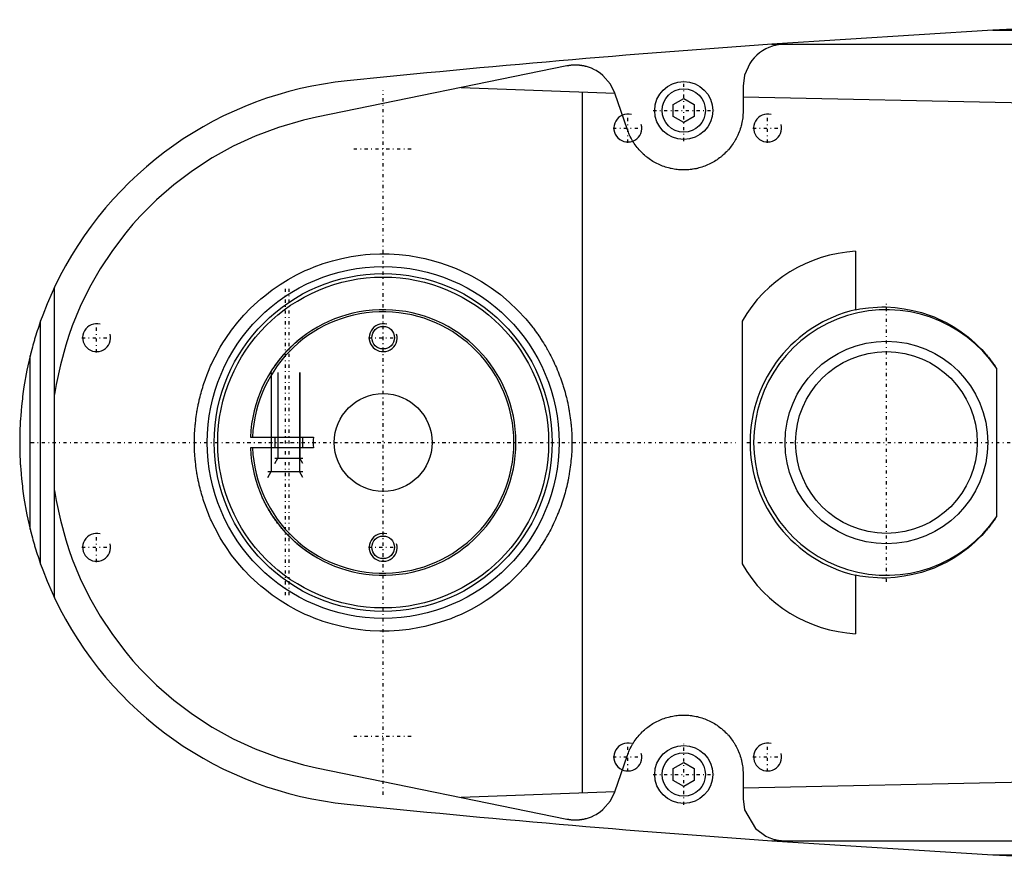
# Model space of a CAD drawing. Extents: x -602 to 168, y -90 to 90.
# Tile 1 of 5: x -602 to -461, y -60 to 60. Entities that reach past the tile are written whole.
import ezdxf

# ---------------------------------------------------------------- set-up
doc = ezdxf.new("R2010")
doc.units = 0
doc.linetypes.add('CENTER', pattern=[1.5, 0.45, -0.5, 0.05, -0.5])
for name, color, linetype in [('AM_0', 7, 'CONTINUOUS'), ('AM_10', 7, 'CONTINUOUS'), ('AM_7', 7, 'CENTER')]:
    doc.layers.add(name, color=color, linetype=linetype)

msp = doc.modelspace()

# ---------------------------------------------------------------- linework, layer by layer
at = {"layer": 'AM_0', "color": 7, "linetype": 'CONTINUOUS'}
for p, q in [((-431.04, 60.5), (-462.76, 59)), ((-462.76, 59), (-494.4, 57)), ((-462.76, 59), (-252.3, 59)), ((-494.4, 57), (-242.93, 57)), ((-523.7, 53.88), (-559.54, 46.53)), ((-538.83, 50.78), (-516.84, 49.99)), ((-498.5, 51), (-498.5, 47.5)), ((-521.5, -50.13), (-521.5, 50.13)), ((-515.04, 44.74), (-516.84, 49.99)), ((-498.5, 49.45), (-379.16, 47)), ((-508.5, 48.37), (-507, 49.23)), ((-508.5, 46.63), (-508.5, 48.37)), ((-507, 49.23), (-505.5, 48.37)), ((-505.5, 48.37), (-505.5, 46.63)), ((-507, 45.77), (-508.5, 46.63)), ((-505.5, 46.63), (-507, 45.77)), ((-482.43, 27.36), (-482.43, 18.99)), ((-597, -22.25), (-597, 22.25)), ((-599, -17.41), (-599, 17.41)), ((-498.65, 17.38), (-498.65, -17.38)), ((-600.5, -12.4), (-600.5, 12.4)), ((-462.27, 10.66), (-462.27, -10.66)), ((-568.99, 0.75), (-559.97, 0.75)), ((-565.5, 0.75), (-565.5, -0.75)), ((-561.5, -0.75), (-561.5, 0.75)), ((-559.97, -0.75), (-568.99, -0.75)), ((-482.43, -18.99), (-482.43, -27.36)), ((-516.84, -49.99), (-515.04, -44.74)), ((-508.5, -46.63), (-507, -45.77)), ((-507, -45.77), (-505.5, -46.63)), ((-559.54, -46.53), (-523.7, -53.88)), ((-508.5, -48.37), (-508.5, -46.63)), ((-505.5, -46.63), (-505.5, -48.37)), ((-379.16, -47), (-498.5, -49.45)), ((-498.5, -47.5), (-498.5, -51)), ((-507, -49.23), (-508.5, -48.37)), ((-505.5, -48.37), (-507, -49.23)), ((-516.84, -49.99), (-538.83, -50.78)), ((-494.4, -57), (-462.76, -59)), ((-494.4, -57), (-242.93, -57)), ((-462.76, -59), (-252.3, -59)), ((-462.76, -59), (-431.04, -60.5))]:
    msp.add_line(p, q, dxfattribs=at)
for points in [[(-492.5, 57, 0), (-492.51, 57, 0), (-492.52, 57, 0), (-492.54, 57, 0), (-492.54, 57, 0), (-492.55, 57, 0), (-492.57, 57, 0), (-492.58, 57, 0), (-492.59, 57, 0), (-492.61, 57, 0), (-492.62, 57, 0), (-492.63, 57, 0), (-492.64, 57, 0), (-492.65, 57, 0), (-492.67, 57, 0), (-492.68, 57, 0), (-492.7, 57, 0), (-492.71, 57, 0), (-492.72, 57, 0), (-492.73, 57, 0), (-492.74, 57, 0), (-492.75, 56.99, 0), (-492.76, 56.99, 0), (-492.77, 56.99, 0), (-492.78, 56.99, 0), (-492.8, 56.99, 0), (-492.81, 56.99, 0), (-492.81, 56.99, 0), (-492.83, 56.99, 0), (-492.84, 56.99, 0), (-492.86, 56.99, 0), (-492.87, 56.99, 0), (-492.89, 56.99, 0), (-492.89, 56.99, 0), (-492.9, 56.99, 0), (-492.91, 56.99, 0), (-492.93, 56.98, 0), (-492.94, 56.98, 0), (-492.96, 56.98, 0), (-492.97, 56.98, 0), (-492.98, 56.98, 0), (-492.99, 56.98, 0), (-493, 56.98, 0), (-493.02, 56.98, 0), (-493.03, 56.98, 0), (-493.04, 56.98, 0), (-493.06, 56.97, 0), (-493.07, 56.97, 0), (-493.07, 56.97, 0), (-493.09, 56.97, 0), (-493.1, 56.97, 0), (-493.15, 56.96, 0), (-493.24, 56.95, 0), (-493.28, 56.95, 0), (-493.33, 56.94, 0), (-493.41, 56.93, 0), (-493.5, 56.92, 0), (-493.58, 56.9, 0), (-493.67, 56.88, 0), (-493.76, 56.87, 0), (-493.8, 56.86, 0), (-493.84, 56.85, 0), (-493.93, 56.83, 0), (-494.01, 56.81, 0), (-494.05, 56.8, 0), (-494.3, 56.72, 0), (-494.8, 56.54, 0), (-495.27, 56.32, 0), (-495.72, 56.06, 0), (-496.15, 55.76, 0), (-496.55, 55.42, 0), (-496.74, 55.24, 0), (-496.92, 55.05, 0), (-497.26, 54.65, 0), (-497.56, 54.22, 0), (-498.3, 52.55, 0), (-498.5, 51, 0)], [(-516.84, 49.99, 0), (-517.47, 51.27, 0), (-518.57, 52.53, 0), (-518.94, 52.83, 0), (-519.34, 53.1, 0), (-519.54, 53.22, 0), (-519.75, 53.33, 0), (-520.19, 53.54, 0), (-520.63, 53.7, 0), (-520.9, 53.78, 0), (-520.98, 53.8, 0), (-521.06, 53.82, 0), (-521.09, 53.83, 0), (-521.13, 53.84, 0), (-521.21, 53.86, 0), (-521.29, 53.88, 0), (-521.37, 53.89, 0), (-521.45, 53.91, 0), (-521.52, 53.92, 0), (-521.56, 53.93, 0), (-521.6, 53.93, 0), (-521.68, 53.94, 0), (-521.76, 53.95, 0), (-521.84, 53.96, 0), (-521.92, 53.97, 0), (-521.97, 53.98, 0), (-521.98, 53.98, 0), (-521.99, 53.98, 0), (-522, 53.98, 0), (-522.01, 53.98, 0), (-522.02, 53.98, 0), (-522.03, 53.98, 0), (-522.04, 53.98, 0), (-522.05, 53.98, 0), (-522.06, 53.98, 0), (-522.07, 53.98, 0), (-522.08, 53.99, 0), (-522.09, 53.99, 0), (-522.1, 53.99, 0), (-522.11, 53.99, 0), (-522.13, 53.99, 0), (-522.14, 53.99, 0), (-522.15, 53.99, 0), (-522.16, 53.99, 0), (-522.16, 53.99, 0), (-522.18, 53.99, 0), (-522.19, 53.99, 0), (-522.2, 53.99, 0), (-522.22, 53.99, 0), (-522.23, 53.99, 0), (-522.24, 53.99, 0), (-522.24, 53.99, 0), (-522.26, 54, 0), (-522.27, 54, 0), (-522.28, 54, 0), (-522.28, 54, 0), (-522.3, 54, 0), (-522.31, 54, 0), (-522.32, 54, 0), (-522.32, 54, 0), (-522.34, 54, 0), (-522.35, 54, 0), (-522.36, 54, 0), (-522.38, 54, 0), (-522.39, 54, 0), (-522.4, 54, 0), (-522.4, 54, 0), (-522.42, 54, 0), (-522.43, 54, 0), (-522.44, 54, 0), (-522.46, 54, 0), (-522.47, 54, 0), (-522.48, 54, 0), (-522.48, 54, 0), (-522.5, 54, 0), (-522.51, 54, 0), (-522.52, 54, 0), (-522.52, 54, 0), (-522.54, 54, 0), (-522.55, 54, 0), (-522.56, 54, 0), (-522.56, 54, 0), (-522.58, 54, 0), (-522.59, 54, 0), (-522.6, 54, 0), (-522.62, 54, 0), (-522.63, 54, 0), (-522.64, 54, 0), (-522.64, 54, 0), (-522.66, 54, 0), (-522.67, 54, 0), (-522.68, 54, 0), (-522.7, 54, 0), (-522.71, 54, 0), (-522.72, 54, 0), (-522.72, 54, 0), (-522.74, 54, 0), (-522.75, 53.99, 0), (-522.76, 53.99, 0), (-522.78, 53.99, 0), (-522.79, 53.99, 0), (-522.8, 53.99, 0), (-522.8, 53.99, 0), (-522.82, 53.99, 0), (-522.83, 53.99, 0), (-522.84, 53.99, 0), (-522.86, 53.99, 0), (-522.87, 53.99, 0), (-522.88, 53.99, 0), (-522.88, 53.99, 0), (-522.9, 53.99, 0), (-522.91, 53.99, 0), (-522.92, 53.99, 0), (-522.94, 53.98, 0), (-522.95, 53.98, 0), (-522.96, 53.98, 0), (-522.96, 53.98, 0), (-522.97, 53.98, 0), (-522.99, 53.98, 0), (-522.99, 53.98, 0), (-523, 53.98, 0), (-523.01, 53.98, 0), (-523.03, 53.98, 0), (-523.03, 53.98, 0), (-523.04, 53.98, 0), (-523.05, 53.97, 0), (-523.07, 53.97, 0), (-523.11, 53.97, 0), (-523.19, 53.96, 0), (-523.27, 53.95, 0), (-523.35, 53.94, 0), (-523.43, 53.93, 0), (-523.47, 53.92, 0), (-523.51, 53.91, 0), (-523.59, 53.9, 0), (-523.67, 53.89, 0), (-523.7, 53.88, 0)], [(-559.54, 46.53, 0), (-561.41, 46.11, 0), (-564.99, 45.07, 0), (-568.3, 43.83, 0), (-569.89, 43.13, 0), (-571.45, 42.38, 0), (-574.44, 40.73, 0), (-577.27, 38.89, 0), (-579.93, 36.88, 0), (-582.42, 34.72, 0), (-584.72, 32.42, 0), (-585.8, 31.22, 0), (-586.83, 30, 0), (-588.74, 27.48, 0), (-590.47, 24.87, 0), (-591.99, 22.2, 0), (-593.33, 19.47, 0), (-594.47, 16.7, 0), (-594.97, 15.31, 0), (-595.42, 13.91, 0), (-596.18, 11.1, 0), (-596.77, 8.29, 0), (-597, 6.87, 0)], [(-498.5, 47.5, 0), (-498.5, 47.39, 0), (-498.51, 47.16, 0), (-498.52, 46.93, 0), (-498.53, 46.82, 0), (-498.54, 46.7, 0), (-498.56, 46.47, 0), (-498.59, 46.24, 0), (-498.63, 46.01, 0), (-498.67, 45.79, 0), (-498.73, 45.56, 0), (-498.75, 45.44, 0), (-498.78, 45.33, 0), (-498.85, 45.1, 0), (-498.91, 44.88, 0), (-498.99, 44.66, 0), (-499.07, 44.44, 0), (-499.16, 44.22, 0), (-499.21, 44.11, 0), (-499.25, 44, 0), (-499.35, 43.79, 0), (-499.46, 43.58, 0), (-499.51, 43.48, 0), (-499.57, 43.38, 0), (-499.68, 43.18, 0), (-499.8, 42.98, 0), (-499.86, 42.88, 0), (-499.93, 42.79, 0), (-500.05, 42.6, 0), (-500.19, 42.42, 0), (-500.32, 42.24, 0), (-500.46, 42.07, 0), (-500.6, 41.9, 0), (-500.68, 41.82, 0), (-500.75, 41.74, 0), (-500.9, 41.58, 0), (-501.05, 41.43, 0), (-501.21, 41.28, 0), (-501.37, 41.14, 0), (-501.53, 40.99, 0), (-501.62, 40.92, 0), (-501.7, 40.85, 0), (-501.87, 40.72, 0), (-502.05, 40.59, 0), (-502.23, 40.46, 0), (-502.41, 40.34, 0), (-502.6, 40.23, 0), (-502.7, 40.17, 0), (-502.79, 40.11, 0), (-502.98, 40.01, 0), (-503.18, 39.91, 0), (-503.38, 39.81, 0), (-503.58, 39.72, 0), (-503.78, 39.63, 0), (-503.88, 39.59, 0), (-503.99, 39.55, 0), (-504.19, 39.48, 0), (-504.4, 39.41, 0), (-504.61, 39.34, 0), (-504.82, 39.29, 0), (-505.03, 39.23, 0), (-505.13, 39.21, 0), (-505.24, 39.18, 0), (-505.45, 39.14, 0), (-505.66, 39.11, 0), (-505.76, 39.09, 0), (-505.87, 39.08, 0), (-506.08, 39.05, 0), (-506.29, 39.03, 0), (-506.39, 39.02, 0), (-506.5, 39.01, 0), (-506.7, 39.01, 0), (-506.91, 39, 0), (-507.11, 39, 0), (-507.32, 39.01, 0), (-507.52, 39.02, 0), (-507.63, 39.02, 0), (-507.73, 39.03, 0), (-507.94, 39.05, 0), (-508.15, 39.08, 0), (-508.36, 39.11, 0), (-508.57, 39.15, 0), (-508.78, 39.19, 0), (-508.88, 39.21, 0), (-508.99, 39.24, 0), (-509.2, 39.29, 0), (-509.41, 39.35, 0), (-509.61, 39.41, 0), (-509.82, 39.48, 0), (-510.02, 39.56, 0), (-510.13, 39.6, 0), (-510.23, 39.64, 0), (-510.43, 39.72, 0), (-510.63, 39.81, 0), (-510.83, 39.91, 0), (-511.02, 40.01, 0), (-511.21, 40.12, 0), (-511.31, 40.17, 0), (-511.4, 40.23, 0), (-511.59, 40.34, 0), (-511.77, 40.47, 0), (-511.95, 40.59, 0), (-512.13, 40.72, 0), (-512.3, 40.85, 0), (-512.38, 40.92, 0), (-512.47, 40.99, 0), (-512.63, 41.13, 0), (-512.79, 41.28, 0), (-512.87, 41.35, 0), (-512.95, 41.43, 0), (-513.1, 41.58, 0), (-513.24, 41.73, 0), (-513.32, 41.81, 0), (-513.39, 41.89, 0), (-513.53, 42.06, 0), (-513.67, 42.23, 0), (-513.81, 42.41, 0), (-513.94, 42.59, 0), (-514.07, 42.77, 0), (-514.13, 42.87, 0), (-514.19, 42.97, 0), (-514.31, 43.16, 0), (-514.42, 43.36, 0), (-514.53, 43.56, 0), (-514.64, 43.77, 0), (-514.74, 43.98, 0), (-514.79, 44.09, 0), (-514.83, 44.2, 0), (-514.92, 44.41, 0), (-515, 44.63, 0), (-515.04, 44.74, 0)], [(-523, 0, 0), (-523, -0.15, 0), (-523, -0.45, 0), (-523.01, -0.76, 0), (-523.02, -0.91, 0), (-523.02, -1.06, 0), (-523.03, -1.37, 0), (-523.05, -1.67, 0), (-523.07, -1.98, 0), (-523.1, -2.29, 0), (-523.13, -2.6, 0), (-523.14, -2.75, 0), (-523.16, -2.9, 0), (-523.19, -3.21, 0), (-523.23, -3.52, 0), (-523.27, -3.83, 0), (-523.32, -4.14, 0), (-523.37, -4.44, 0), (-523.39, -4.6, 0), (-523.42, -4.75, 0), (-523.48, -5.06, 0), (-523.54, -5.37, 0), (-523.57, -5.52, 0), (-523.6, -5.68, 0), (-523.67, -5.98, 0), (-523.74, -6.29, 0), (-523.78, -6.44, 0), (-523.82, -6.59, 0), (-523.9, -6.9, 0), (-523.98, -7.2, 0), (-524.06, -7.5, 0), (-524.15, -7.8, 0), (-524.25, -8.1, 0), (-524.29, -8.25, 0), (-524.34, -8.4, 0), (-524.44, -8.7, 0), (-524.54, -9, 0), (-524.65, -9.29, 0), (-524.76, -9.59, 0), (-524.87, -9.88, 0), (-524.93, -10.02, 0), (-524.99, -10.17, 0), (-525.11, -10.46, 0), (-525.23, -10.74, 0), (-525.36, -11.03, 0), (-525.48, -11.31, 0), (-525.62, -11.59, 0), (-525.68, -11.73, 0), (-525.75, -11.87, 0), (-525.89, -12.15, 0), (-526.03, -12.43, 0), (-526.17, -12.7, 0), (-526.32, -12.97, 0), (-526.47, -13.24, 0), (-526.54, -13.37, 0), (-526.62, -13.5, 0), (-526.77, -13.77, 0), (-526.93, -14.03, 0), (-527.09, -14.29, 0), (-527.25, -14.54, 0), (-527.42, -14.8, 0), (-527.5, -14.92, 0), (-527.58, -15.05, 0), (-527.75, -15.29, 0), (-527.92, -15.54, 0), (-528.01, -15.66, 0), (-528.53, -16.37, 0), (-529.63, -17.72, 0), (-530.77, -18.95, 0), (-531.98, -20.11, 0), (-533.26, -21.18, 0), (-534.59, -22.17, 0), (-535.28, -22.63, 0), (-535.98, -23.07, 0), (-537.4, -23.88, 0), (-538.86, -24.59, 0), (-539.6, -24.92, 0), (-540.34, -25.21, 0), (-541.83, -25.73, 0), (-543.32, -26.16, 0), (-544.06, -26.34, 0), (-544.8, -26.49, 0), (-546.27, -26.74, 0), (-547.71, -26.9, 0), (-549.12, -26.99, 0), (-550.49, -27, 0), (-551.86, -26.94, 0), (-552.54, -26.88, 0), (-553.22, -26.81, 0), (-554.58, -26.61, 0), (-555.93, -26.34, 0), (-557.27, -26, 0), (-558.58, -25.6, 0), (-559.88, -25.13, 0), (-560.51, -24.87, 0), (-561.14, -24.59, 0), (-562.38, -23.99, 0), (-563.58, -23.34, 0), (-564.75, -22.62, 0), (-565.87, -21.84, 0), (-566.95, -21.01, 0), (-567.48, -20.58, 0), (-567.99, -20.13, 0), (-568.98, -19.2, 0), (-569.92, -18.22, 0), (-570.81, -17.2, 0), (-571.68, -16.1, 0), (-572.51, -14.9, 0), (-572.92, -14.28, 0), (-573.31, -13.63, 0), (-574.05, -12.27, 0), (-574.46, -11.44, 0), (-574.57, -11.2, 0), (-574.68, -10.96, 0), (-574.73, -10.84, 0), (-574.78, -10.71, 0), (-574.89, -10.47, 0), (-574.99, -10.22, 0), (-575.09, -9.96, 0), (-575.19, -9.71, 0), (-575.29, -9.46, 0), (-575.34, -9.33, 0), (-575.38, -9.2, 0), (-575.48, -8.94, 0), (-575.57, -8.68, 0), (-575.65, -8.42, 0), (-575.74, -8.15, 0), (-575.82, -7.89, 0), (-575.86, -7.75, 0), (-575.9, -7.62, 0), (-575.98, -7.35, 0), (-576.06, -7.08, 0), (-576.13, -6.8, 0), (-576.2, -6.53, 0), (-576.27, -6.25, 0), (-576.3, -6.12, 0), (-576.33, -5.98, 0), (-576.39, -5.7, 0), (-576.45, -5.42, 0), (-576.48, -5.28, 0), (-576.51, -5.13, 0), (-576.56, -4.85, 0), (-576.61, -4.57, 0), (-576.64, -4.42, 0), (-576.66, -4.28, 0), (-576.7, -3.99, 0), (-576.74, -3.7, 0), (-576.78, -3.41, 0), (-576.82, -3.12, 0), (-576.85, -2.83, 0), (-576.87, -2.68, 0), (-576.88, -2.54, 0), (-576.91, -2.24, 0), (-576.93, -1.94, 0), (-576.95, -1.65, 0), (-576.97, -1.35, 0), (-576.98, -1.05, 0), (-576.98, -0.9, 0), (-576.99, -0.75, 0), (-577, -0.45, 0), (-577, -0.15, 0), (-577, 0, 0), (-577, 0.15, 0), (-577, 0.45, 0), (-576.99, 0.75, 0), (-576.98, 0.9, 0), (-576.98, 1.05, 0), (-576.97, 1.35, 0), (-576.95, 1.65, 0), (-576.93, 1.94, 0), (-576.91, 2.24, 0), (-576.88, 2.53, 0), (-576.87, 2.68, 0), (-576.85, 2.83, 0), (-576.82, 3.12, 0), (-576.78, 3.41, 0), (-576.75, 3.7, 0), (-576.7, 3.99, 0), (-576.66, 4.28, 0), (-576.64, 4.42, 0), (-576.61, 4.56, 0), (-576.56, 4.85, 0), (-576.51, 5.13, 0), (-576.48, 5.27, 0), (-576.45, 5.42, 0), (-576.39, 5.7, 0), (-576.33, 5.97, 0), (-576.3, 6.11, 0), (-576.27, 6.25, 0), (-576.2, 6.53, 0), (-576.13, 6.8, 0), (-576.06, 7.08, 0), (-575.98, 7.35, 0), (-575.9, 7.62, 0), (-575.86, 7.75, 0), (-575.82, 7.89, 0), (-575.74, 8.15, 0), (-575.65, 8.42, 0), (-575.57, 8.68, 0), (-575.48, 8.94, 0), (-575.38, 9.2, 0), (-575.34, 9.33, 0), (-575.29, 9.46, 0), (-575.19, 9.71, 0), (-575.09, 9.96, 0), (-574.99, 10.21, 0), (-574.89, 10.46, 0), (-574.78, 10.71, 0), (-574.73, 10.83, 0), (-574.68, 10.96, 0), (-574.57, 11.2, 0), (-574.46, 11.44, 0), (-574.05, 12.27, 0), (-573.31, 13.63, 0), (-572.92, 14.28, 0), (-572.51, 14.9, 0), (-571.68, 16.09, 0), (-570.81, 17.2, 0), (-569.92, 18.22, 0), (-568.98, 19.2, 0), (-567.99, 20.13, 0), (-567.48, 20.58, 0), (-566.95, 21.01, 0), (-565.87, 21.84, 0), (-564.75, 22.62, 0), (-563.58, 23.34, 0), (-562.38, 23.99, 0), (-561.14, 24.59, 0), (-560.51, 24.87, 0), (-559.88, 25.13, 0), (-558.58, 25.6, 0), (-557.27, 26, 0), (-555.93, 26.34, 0), (-554.58, 26.61, 0), (-553.22, 26.81, 0), (-552.54, 26.88, 0), (-551.86, 26.94, 0), (-550.49, 27, 0), (-549.12, 26.99, 0), (-547.71, 26.9, 0), (-546.27, 26.74, 0), (-544.79, 26.49, 0), (-544.05, 26.34, 0), (-543.3, 26.16, 0), (-541.81, 25.73, 0), (-540.31, 25.2, 0), (-539.57, 24.91, 0), (-538.83, 24.58, 0), (-537.38, 23.87, 0), (-535.95, 23.06, 0), (-535.25, 22.62, 0), (-534.57, 22.15, 0), (-533.23, 21.16, 0), (-531.96, 20.09, 0), (-530.76, 18.94, 0), (-529.61, 17.7, 0), (-528.96, 16.92, 0), (-528.78, 16.69, 0), (-528.6, 16.46, 0), (-528.51, 16.34, 0), (-528.42, 16.22, 0), (-528.24, 15.99, 0), (-528.07, 15.75, 0), (-527.98, 15.62, 0), (-527.89, 15.5, 0), (-527.72, 15.26, 0), (-527.56, 15.01, 0), (-527.47, 14.88, 0), (-527.39, 14.76, 0), (-527.23, 14.5, 0), (-527.06, 14.25, 0), (-526.91, 13.99, 0), (-526.75, 13.73, 0), (-526.6, 13.46, 0), (-526.52, 13.33, 0), (-526.44, 13.2, 0), (-526.3, 12.93, 0), (-526.15, 12.66, 0), (-526.01, 12.39, 0), (-525.87, 12.11, 0), (-525.73, 11.83, 0), (-525.66, 11.69, 0), (-525.6, 11.56, 0), (-525.47, 11.27, 0), (-525.34, 10.99, 0), (-525.21, 10.71, 0), (-525.09, 10.42, 0), (-524.97, 10.13, 0), (-524.92, 9.99, 0), (-524.86, 9.84, 0), (-524.75, 9.55, 0), (-524.64, 9.26, 0), (-524.53, 8.97, 0), (-524.43, 8.67, 0), (-524.33, 8.38, 0), (-524.28, 8.23, 0), (-524.24, 8.08, 0), (-524.14, 7.78, 0), (-524.06, 7.48, 0), (-523.97, 7.18, 0), (-523.89, 6.88, 0), (-523.81, 6.57, 0), (-523.77, 6.42, 0), (-523.74, 6.27, 0), (-523.67, 5.96, 0), (-523.6, 5.66, 0), (-523.57, 5.51, 0), (-523.54, 5.35, 0), (-523.48, 5.05, 0), (-523.42, 4.74, 0), (-523.39, 4.59, 0), (-523.37, 4.43, 0), (-523.32, 4.13, 0), (-523.27, 3.82, 0), (-523.23, 3.51, 0), (-523.19, 3.21, 0), (-523.16, 2.9, 0), (-523.14, 2.74, 0), (-523.12, 2.59, 0), (-523.1, 2.28, 0), (-523.07, 1.98, 0), (-523.05, 1.67, 0), (-523.03, 1.37, 0), (-523.02, 1.06, 0), (-523.02, 0.91, 0), (-523.01, 0.76, 0), (-523, 0.45, 0), (-523, 0.15, 0), (-523, 0, 0)], [(-597, 22.25, 0), (-597.37, 21.46, 0), (-598.06, 19.85, 0), (-598.7, 18.23, 0), (-599, 17.41, 0)], [(-482.43, 18.99, 0), (-481.81, 19.11, 0), (-480.56, 19.28, 0), (-479.3, 19.38, 0), (-478.66, 19.39, 0), (-478.02, 19.39, 0), (-476.73, 19.31, 0), (-475.46, 19.15, 0), (-474.2, 18.91, 0), (-472.96, 18.59, 0), (-471.75, 18.18, 0), (-471.16, 17.96, 0), (-470.58, 17.71, 0), (-469.45, 17.16, 0), (-468.37, 16.55, 0), (-467.31, 15.85, 0), (-466.28, 15.08, 0), (-465.29, 14.22, 0), (-464.81, 13.76, 0), (-464.35, 13.29, 0), (-463.83, 12.71, 0), (-463.68, 12.54, 0), (-463.54, 12.37, 0), (-463.47, 12.28, 0), (-463.4, 12.19, 0), (-463.26, 12.02, 0), (-463.12, 11.84, 0), (-462.98, 11.67, 0), (-462.85, 11.49, 0), (-462.72, 11.3, 0), (-462.65, 11.21, 0), (-462.59, 11.12, 0), (-462.46, 10.94, 0), (-462.33, 10.75, 0), (-462.27, 10.66, 0)], [(-599, 17.41, 0), (-599.06, 17.25, 0), (-599.17, 16.93, 0), (-599.27, 16.61, 0), (-599.33, 16.46, 0), (-599.38, 16.3, 0), (-599.48, 15.99, 0), (-599.58, 15.68, 0), (-599.67, 15.38, 0), (-599.77, 15.08, 0), (-599.86, 14.78, 0), (-599.9, 14.64, 0), (-599.94, 14.49, 0), (-600.02, 14.21, 0), (-600.1, 13.92, 0), (-600.18, 13.62, 0), (-600.26, 13.33, 0), (-600.3, 13.17, 0), (-600.32, 13.13, 0), (-600.33, 13.08, 0), (-600.33, 13.06, 0), (-600.34, 13.04, 0), (-600.35, 12.99, 0), (-600.36, 12.95, 0), (-600.37, 12.93, 0), (-600.37, 12.91, 0), (-600.38, 12.87, 0), (-600.39, 12.83, 0), (-600.4, 12.81, 0), (-600.4, 12.79, 0), (-600.41, 12.75, 0), (-600.42, 12.72, 0), (-600.43, 12.68, 0), (-600.44, 12.65, 0), (-600.45, 12.61, 0), (-600.45, 12.6, 0), (-600.46, 12.58, 0), (-600.46, 12.55, 0), (-600.47, 12.52, 0), (-600.48, 12.49, 0), (-600.48, 12.47, 0), (-600.49, 12.45, 0), (-600.49, 12.44, 0), (-600.49, 12.43, 0), (-600.5, 12.41, 0), (-600.5, 12.41, 0), (-600.5, 12.41, 0), (-600.5, 12.4, 0), (-600.5, 12.4, 0), (-600.5, 12.4, 0), (-600.5, 12.4, 0), (-600.5, 12.4, 0), (-600.5, 12.4, 0)], [(-565.5, 10.99, 0), (-565.5, 10.99, 0), (-565.5, 10.99, 0), (-565.49, 11, 0), (-565.49, 11, 0), (-565.49, 11.01, 0), (-565.48, 11.02, 0), (-565.46, 11.04, 0), (-565.45, 11.06, 0), (-565.44, 11.08, 0), (-565.42, 11.1, 0), (-565.41, 11.12, 0), (-565.4, 11.13, 0), (-565.38, 11.16, 0), (-565.35, 11.19, 0), (-565.33, 11.23, 0), (-565.3, 11.26, 0), (-565.28, 11.3, 0), (-565.26, 11.32, 0), (-565.25, 11.34, 0), (-565.22, 11.38, 0), (-565.19, 11.42, 0), (-565.17, 11.44, 0), (-565.15, 11.46, 0), (-565.12, 11.5, 0), (-565.09, 11.55, 0), (-565.07, 11.57, 0), (-565.05, 11.59, 0), (-565.02, 11.64, 0), (-564.99, 11.68, 0), (-564.95, 11.73, 0), (-564.91, 11.77, 0), (-564.88, 11.82, 0), (-564.86, 11.84, 0), (-564.84, 11.87, 0), (-564.8, 11.92, 0), (-564.76, 11.97, 0), (-564.72, 12.02, 0), (-564.68, 12.07, 0), (-564.63, 12.12, 0), (-564.61, 12.14, 0), (-564.59, 12.17, 0), (-564.55, 12.22, 0), (-564.5, 12.27, 0), (-564.46, 12.33, 0), (-564.41, 12.38, 0), (-564.37, 12.43, 0), (-564.34, 12.46, 0), (-564.32, 12.49, 0), (-564.27, 12.54, 0), (-564.23, 12.59, 0), (-564.18, 12.65, 0), (-564.13, 12.7, 0), (-564.08, 12.75, 0), (-564.06, 12.78, 0), (-564.03, 12.81, 0), (-563.99, 12.86, 0), (-563.94, 12.91, 0), (-563.89, 12.97, 0), (-563.84, 13.02, 0), (-563.79, 13.07, 0), (-563.76, 13.1, 0), (-563.74, 13.12, 0), (-563.69, 13.17, 0), (-563.64, 13.23, 0), (-563.62, 13.25, 0), (-563.59, 13.28, 0), (-563.54, 13.33, 0), (-563.5, 13.37, 0), (-563.47, 13.4, 0), (-563.45, 13.42, 0), (-563.4, 13.47, 0), (-563.35, 13.52, 0), (-563.3, 13.57, 0), (-563.25, 13.62, 0), (-563.19, 13.67, 0), (-563.17, 13.7, 0), (-563.14, 13.72, 0), (-563.09, 13.77, 0), (-563.04, 13.82, 0), (-562.99, 13.87, 0), (-562.93, 13.92, 0), (-562.88, 13.97, 0), (-562.85, 13.99, 0), (-562.83, 14.02, 0), (-562.78, 14.06, 0), (-562.72, 14.11, 0), (-562.67, 14.16, 0), (-562.62, 14.2, 0), (-562.57, 14.25, 0), (-562.54, 14.27, 0), (-562.52, 14.29, 0), (-562.47, 14.34, 0), (-562.42, 14.38, 0), (-562.37, 14.42, 0), (-562.32, 14.46, 0), (-562.27, 14.5, 0), (-562.25, 14.52, 0), (-562.23, 14.54, 0), (-562.18, 14.58, 0), (-562.14, 14.62, 0), (-562.1, 14.65, 0), (-562.05, 14.69, 0), (-562.01, 14.72, 0), (-561.99, 14.74, 0), (-561.97, 14.75, 0), (-561.93, 14.79, 0), (-561.89, 14.82, 0), (-561.87, 14.83, 0), (-561.86, 14.85, 0), (-561.82, 14.88, 0), (-561.78, 14.9, 0), (-561.77, 14.92, 0), (-561.75, 14.93, 0), (-561.72, 14.96, 0), (-561.69, 14.98, 0), (-561.66, 15, 0), (-561.63, 15.02, 0), (-561.61, 15.04, 0), (-561.6, 15.05, 0), (-561.59, 15.06, 0), (-561.57, 15.07, 0), (-561.55, 15.09, 0), (-561.54, 15.1, 0), (-561.52, 15.11, 0), (-561.51, 15.11, 0), (-561.51, 15.12, 0), (-561.51, 15.12, 0), (-561.5, 15.12, 0), (-561.5, 15.12, 0), (-561.5, 15.12, 0)], [(-600.5, 12.4, 0), (-600.96, 10.36, 0), (-601.39, 7.97, 0), (-601.49, 7.28, 0), (-601.58, 6.59, 0), (-601.62, 6.24, 0), (-601.66, 5.9, 0), (-601.74, 5.21, 0), (-601.8, 4.52, 0), (-601.86, 3.82, 0), (-601.89, 3.42, 0), (-601.9, 3.3, 0), (-601.9, 3.19, 0), (-601.91, 3.13, 0), (-601.91, 3.07, 0), (-601.92, 2.95, 0), (-601.92, 2.84, 0), (-601.93, 2.72, 0), (-601.93, 2.61, 0), (-601.94, 2.49, 0), (-601.94, 2.43, 0), (-601.95, 2.38, 0), (-601.95, 2.26, 0), (-601.96, 2.14, 0), (-601.96, 2.09, 0), (-601.96, 2.03, 0), (-601.96, 1.91, 0), (-601.97, 1.8, 0), (-601.97, 1.74, 0), (-601.97, 1.68, 0), (-601.98, 1.56, 0), (-601.98, 1.45, 0), (-601.98, 1.33, 0), (-601.99, 1.22, 0), (-601.99, 1.1, 0), (-601.99, 1.04, 0), (-601.99, 0.99, 0), (-601.99, 0.87, 0), (-601.99, 0.75, 0), (-602, 0.64, 0), (-602, 0.57, 0), (-602, 0.55, 0), (-602, 0.53, 0), (-602, 0.52, 0), (-602, 0.51, 0), (-602, 0.49, 0), (-602, 0.47, 0), (-602, 0.45, 0), (-602, 0.43, 0), (-602, 0.42, 0), (-602, 0.41, 0), (-602, 0.4, 0), (-602, 0.38, 0), (-602, 0.36, 0), (-602, 0.35, 0), (-602, 0.34, 0), (-602, 0.32, 0), (-602, 0.3, 0), (-602, 0.29, 0), (-602, 0.28, 0), (-602, 0.26, 0), (-602, 0.24, 0), (-602, 0.22, 0), (-602, 0.2, 0), (-602, 0.18, 0), (-602, 0.17, 0), (-602, 0.16, 0), (-602, 0.14, 0), (-602, 0.13, 0), (-602, 0.11, 0), (-602, 0.09, 0), (-602, 0.07, 0), (-602, 0.06, 0), (-602, 0.05, 0), (-602, 0.03, 0), (-602, 0.01, 0), (-602, 0, 0)], [(-602, 0, 0), (-602, -0.01, 0), (-602, -0.03, 0), (-602, -0.05, 0), (-602, -0.06, 0), (-602, -0.07, 0), (-602, -0.09, 0), (-602, -0.11, 0), (-602, -0.13, 0), (-602, -0.14, 0), (-602, -0.16, 0), (-602, -0.17, 0), (-602, -0.18, 0), (-602, -0.2, 0), (-602, -0.22, 0), (-602, -0.24, 0), (-602, -0.26, 0), (-602, -0.28, 0), (-602, -0.29, 0), (-602, -0.3, 0), (-602, -0.32, 0), (-602, -0.34, 0), (-602, -0.35, 0), (-602, -0.36, 0), (-602, -0.38, 0), (-602, -0.4, 0), (-602, -0.41, 0), (-602, -0.42, 0), (-602, -0.43, 0), (-602, -0.45, 0), (-602, -0.47, 0), (-602, -0.49, 0), (-602, -0.51, 0), (-602, -0.52, 0), (-602, -0.53, 0), (-602, -0.55, 0), (-602, -0.57, 0), (-602, -0.59, 0), (-602, -0.61, 0), (-602, -0.63, 0), (-602, -0.64, 0), (-602, -0.65, 0), (-602, -0.67, 0), (-602, -0.69, 0), (-601.99, -0.75, 0), (-601.99, -0.87, 0), (-601.99, -0.99, 0), (-601.99, -1.04, 0), (-601.99, -1.1, 0), (-601.99, -1.22, 0), (-601.98, -1.33, 0), (-601.98, -1.45, 0), (-601.98, -1.56, 0), (-601.97, -1.68, 0), (-601.97, -1.74, 0), (-601.97, -1.8, 0), (-601.96, -1.91, 0), (-601.96, -2.03, 0), (-601.96, -2.09, 0), (-601.96, -2.14, 0), (-601.95, -2.26, 0), (-601.95, -2.38, 0), (-601.94, -2.43, 0), (-601.94, -2.49, 0), (-601.93, -2.61, 0), (-601.93, -2.72, 0), (-601.92, -2.84, 0), (-601.92, -2.95, 0), (-601.91, -3.07, 0), (-601.91, -3.13, 0), (-601.9, -3.19, 0), (-601.9, -3.3, 0), (-601.89, -3.42, 0), (-601.86, -3.82, 0), (-601.8, -4.52, 0), (-601.74, -5.21, 0), (-601.66, -5.9, 0), (-601.62, -6.24, 0), (-601.58, -6.59, 0), (-601.49, -7.28, 0), (-601.39, -7.97, 0), (-600.96, -10.36, 0), (-600.5, -12.4, 0)], [(-597, -6.87, 0), (-596.77, -8.29, 0), (-596.18, -11.1, 0), (-595.42, -13.91, 0), (-594.97, -15.31, 0), (-594.47, -16.7, 0), (-593.33, -19.47, 0), (-591.99, -22.2, 0), (-590.47, -24.87, 0), (-588.74, -27.48, 0), (-586.83, -30, 0), (-585.8, -31.22, 0), (-584.72, -32.42, 0), (-582.42, -34.72, 0), (-579.93, -36.88, 0), (-577.27, -38.89, 0), (-574.44, -40.73, 0), (-571.45, -42.38, 0), (-569.89, -43.13, 0), (-568.3, -43.83, 0), (-564.99, -45.07, 0), (-561.41, -46.11, 0), (-559.54, -46.53, 0)], [(-559.75, -16.31, 0), (-559.75, -16.31, 0), (-559.76, -16.3, 0), (-559.77, -16.3, 0), (-559.77, -16.29, 0), (-559.78, -16.29, 0), (-559.8, -16.28, 0), (-559.82, -16.26, 0), (-559.85, -16.24, 0), (-559.89, -16.22, 0), (-559.93, -16.2, 0), (-559.95, -16.19, 0), (-559.97, -16.17, 0), (-560.02, -16.14, 0), (-560.08, -16.11, 0), (-560.13, -16.07, 0), (-560.2, -16.03, 0), (-560.26, -15.99, 0), (-560.3, -15.97, 0), (-560.33, -15.95, 0), (-560.4, -15.9, 0), (-560.48, -15.85, 0), (-560.51, -15.83, 0), (-560.55, -15.8, 0), (-560.63, -15.75, 0), (-560.71, -15.69, 0), (-560.75, -15.66, 0), (-560.8, -15.63, 0), (-560.88, -15.58, 0), (-560.97, -15.51, 0), (-561.06, -15.45, 0), (-561.15, -15.38, 0), (-561.24, -15.32, 0), (-561.29, -15.28, 0), (-561.34, -15.24, 0), (-561.44, -15.17, 0), (-561.54, -15.1, 0), (-561.64, -15.02, 0), (-561.74, -14.94, 0), (-561.84, -14.86, 0), (-561.89, -14.82, 0), (-561.94, -14.78, 0), (-562.05, -14.69, 0), (-562.15, -14.61, 0), (-562.26, -14.52, 0), (-562.36, -14.43, 0), (-562.47, -14.34, 0), (-562.52, -14.29, 0), (-562.57, -14.25, 0), (-562.68, -14.15, 0), (-562.78, -14.06, 0), (-562.88, -13.97, 0), (-562.98, -13.87, 0), (-563.08, -13.78, 0), (-563.13, -13.73, 0), (-563.18, -13.68, 0), (-563.28, -13.59, 0), (-563.38, -13.49, 0), (-563.47, -13.4, 0), (-563.57, -13.3, 0), (-563.66, -13.2, 0), (-563.71, -13.16, 0), (-563.75, -13.11, 0), (-563.85, -13.01, 0), (-563.94, -12.91, 0), (-563.99, -12.86, 0), (-564.04, -12.81, 0), (-564.13, -12.7, 0), (-564.22, -12.6, 0), (-564.27, -12.55, 0), (-564.31, -12.5, 0), (-564.4, -12.39, 0), (-564.49, -12.29, 0), (-564.58, -12.18, 0), (-564.67, -12.07, 0), (-564.76, -11.96, 0), (-564.8, -11.91, 0), (-564.85, -11.85, 0), (-564.93, -11.75, 0), (-565.02, -11.64, 0), (-565.1, -11.53, 0), (-565.19, -11.42, 0), (-565.27, -11.31, 0), (-565.31, -11.25, 0), (-565.35, -11.2, 0), (-565.43, -11.09, 0), (-565.51, -10.98, 0), (-565.58, -10.87, 0), (-565.66, -10.76, 0), (-565.73, -10.65, 0), (-565.77, -10.6, 0), (-565.81, -10.54, 0), (-565.88, -10.44, 0), (-565.95, -10.33, 0), (-566.02, -10.22, 0), (-566.08, -10.12, 0), (-566.15, -10.01, 0), (-566.18, -9.96, 0), (-566.21, -9.91, 0), (-566.27, -9.81, 0), (-566.33, -9.71, 0), (-566.39, -9.61, 0), (-566.45, -9.51, 0), (-566.5, -9.41, 0), (-566.53, -9.36, 0), (-566.56, -9.31, 0), (-566.62, -9.22, 0), (-566.67, -9.12, 0), (-566.7, -9.07, 0), (-566.72, -9.02, 0), (-566.77, -8.93, 0), (-566.82, -8.83, 0), (-566.85, -8.79, 0), (-566.87, -8.74, 0), (-566.91, -8.65, 0), (-566.96, -8.57, 0), (-567, -8.49, 0), (-567.04, -8.41, 0), (-567.07, -8.34, 0), (-567.09, -8.3, 0), (-567.11, -8.27, 0), (-567.14, -8.21, 0), (-567.16, -8.15, 0), (-567.19, -8.1, 0), (-567.21, -8.06, 0), (-567.22, -8.04, 0), (-567.22, -8.03, 0), (-567.22, -8.03, 0), (-567.22, -8.02, 0), (-567.22, -8.02, 0), (-567.23, -8.02, 0), (-567.23, -8.01, 0), (-567.23, -8.01, 0), (-567.23, -8.01, 0), (-567.23, -8, 0), (-567.24, -8, 0), (-567.24, -8, 0), (-567.24, -7.99, 0), (-567.24, -7.99, 0), (-567.24, -7.99, 0), (-567.24, -7.98, 0), (-567.24, -7.98, 0), (-567.24, -7.98, 0), (-567.24, -7.98, 0), (-567.25, -7.97, 0), (-567.25, -7.97, 0), (-567.25, -7.97, 0), (-567.25, -7.97, 0), (-567.25, -7.97, 0), (-567.25, -7.97, 0), (-567.25, -7.97, 0), (-567.25, -7.97, 0), (-567.25, -7.97, 0), (-567.25, -7.96, 0), (-567.25, -7.96, 0)], [(-462.27, -10.66, 0), (-462.33, -10.75, 0), (-462.46, -10.94, 0), (-462.59, -11.12, 0), (-462.65, -11.21, 0), (-462.72, -11.3, 0), (-462.85, -11.49, 0), (-462.98, -11.67, 0), (-463.12, -11.84, 0), (-463.26, -12.02, 0), (-463.4, -12.19, 0), (-463.47, -12.28, 0), (-463.54, -12.37, 0), (-463.68, -12.54, 0), (-463.83, -12.71, 0), (-464.35, -13.29, 0), (-464.81, -13.76, 0), (-465.29, -14.22, 0), (-466.28, -15.08, 0), (-467.31, -15.85, 0), (-468.37, -16.55, 0), (-469.45, -17.16, 0), (-470.58, -17.71, 0), (-471.16, -17.96, 0), (-471.75, -18.18, 0), (-472.96, -18.59, 0), (-474.2, -18.91, 0), (-475.46, -19.15, 0), (-476.73, -19.31, 0), (-478.02, -19.39, 0), (-478.66, -19.39, 0), (-479.3, -19.38, 0), (-480.56, -19.28, 0), (-481.81, -19.11, 0), (-482.43, -18.99, 0)], [(-600.5, -12.4, 0), (-600.5, -12.4, 0), (-600.5, -12.4, 0), (-600.5, -12.4, 0), (-600.5, -12.4, 0), (-600.5, -12.4, 0), (-600.5, -12.41, 0), (-600.5, -12.41, 0), (-600.5, -12.41, 0), (-600.49, -12.43, 0), (-600.49, -12.44, 0), (-600.49, -12.45, 0), (-600.48, -12.47, 0), (-600.48, -12.49, 0), (-600.47, -12.52, 0), (-600.46, -12.55, 0), (-600.46, -12.58, 0), (-600.45, -12.6, 0), (-600.45, -12.61, 0), (-600.44, -12.65, 0), (-600.43, -12.68, 0), (-600.42, -12.72, 0), (-600.41, -12.75, 0), (-600.4, -12.79, 0), (-600.4, -12.81, 0), (-600.39, -12.83, 0), (-600.38, -12.87, 0), (-600.37, -12.91, 0), (-600.37, -12.93, 0), (-600.36, -12.95, 0), (-600.35, -12.99, 0), (-600.34, -13.04, 0), (-600.33, -13.06, 0), (-600.33, -13.08, 0), (-600.32, -13.13, 0), (-600.3, -13.17, 0), (-600.26, -13.33, 0), (-600.18, -13.62, 0), (-600.1, -13.92, 0), (-600.02, -14.21, 0), (-599.94, -14.49, 0), (-599.9, -14.64, 0), (-599.86, -14.78, 0), (-599.77, -15.08, 0), (-599.67, -15.38, 0), (-599.58, -15.68, 0), (-599.48, -15.99, 0), (-599.38, -16.3, 0), (-599.33, -16.46, 0), (-599.27, -16.61, 0), (-599.17, -16.93, 0), (-599.06, -17.25, 0), (-599, -17.41, 0)], [(-599, -17.41, 0), (-598.7, -18.23, 0), (-598.06, -19.85, 0), (-597.37, -21.46, 0), (-597, -22.25, 0)], [(-515.04, -44.74, 0), (-515, -44.63, 0), (-514.92, -44.41, 0), (-514.83, -44.2, 0), (-514.79, -44.09, 0), (-514.74, -43.98, 0), (-514.64, -43.77, 0), (-514.54, -43.57, 0), (-514.43, -43.36, 0), (-514.31, -43.16, 0), (-514.19, -42.97, 0), (-514.13, -42.87, 0), (-514.07, -42.78, 0), (-513.94, -42.59, 0), (-513.81, -42.41, 0), (-513.67, -42.23, 0), (-513.53, -42.06, 0), (-513.39, -41.89, 0), (-513.32, -41.81, 0), (-513.24, -41.73, 0), (-513.09, -41.57, 0), (-512.94, -41.42, 0), (-512.87, -41.35, 0), (-512.79, -41.28, 0), (-512.63, -41.13, 0), (-512.47, -40.99, 0), (-512.38, -40.92, 0), (-512.3, -40.85, 0), (-512.13, -40.72, 0), (-511.95, -40.59, 0), (-511.77, -40.47, 0), (-511.59, -40.35, 0), (-511.4, -40.23, 0), (-511.31, -40.17, 0), (-511.22, -40.12, 0), (-511.02, -40.01, 0), (-510.83, -39.91, 0), (-510.63, -39.81, 0), (-510.43, -39.72, 0), (-510.23, -39.64, 0), (-510.13, -39.6, 0), (-510.03, -39.56, 0), (-509.82, -39.48, 0), (-509.61, -39.41, 0), (-509.41, -39.35, 0), (-509.2, -39.29, 0), (-508.99, -39.24, 0), (-508.88, -39.21, 0), (-508.78, -39.19, 0), (-508.57, -39.15, 0), (-508.36, -39.11, 0), (-508.15, -39.08, 0), (-507.94, -39.05, 0), (-507.73, -39.03, 0), (-507.62, -39.02, 0), (-507.52, -39.02, 0), (-507.31, -39.01, 0), (-507.11, -39, 0), (-506.91, -39, 0), (-506.7, -39.01, 0), (-506.49, -39.02, 0), (-506.39, -39.02, 0), (-506.29, -39.03, 0), (-506.08, -39.05, 0), (-505.87, -39.08, 0), (-505.76, -39.09, 0), (-505.66, -39.11, 0), (-505.45, -39.14, 0), (-505.24, -39.19, 0), (-505.13, -39.21, 0), (-505.03, -39.23, 0), (-504.82, -39.29, 0), (-504.61, -39.34, 0), (-504.4, -39.41, 0), (-504.19, -39.48, 0), (-503.98, -39.55, 0), (-503.88, -39.59, 0), (-503.78, -39.63, 0), (-503.58, -39.72, 0), (-503.38, -39.81, 0), (-503.18, -39.91, 0), (-502.98, -40.01, 0), (-502.79, -40.12, 0), (-502.69, -40.17, 0), (-502.6, -40.23, 0), (-502.41, -40.34, 0), (-502.23, -40.47, 0), (-502.05, -40.59, 0), (-501.87, -40.72, 0), (-501.7, -40.86, 0), (-501.61, -40.92, 0), (-501.53, -40.99, 0), (-501.37, -41.14, 0), (-501.2, -41.28, 0), (-501.05, -41.43, 0), (-500.9, -41.58, 0), (-500.75, -41.74, 0), (-500.68, -41.82, 0), (-500.6, -41.9, 0), (-500.46, -42.07, 0), (-500.32, -42.24, 0), (-500.19, -42.42, 0), (-500.05, -42.6, 0), (-499.92, -42.79, 0), (-499.86, -42.88, 0), (-499.8, -42.98, 0), (-499.68, -43.18, 0), (-499.57, -43.38, 0), (-499.51, -43.48, 0), (-499.46, -43.58, 0), (-499.35, -43.79, 0), (-499.25, -44, 0), (-499.21, -44.11, 0), (-499.16, -44.22, 0), (-499.07, -44.44, 0), (-498.99, -44.66, 0), (-498.91, -44.88, 0), (-498.84, -45.1, 0), (-498.78, -45.33, 0), (-498.75, -45.44, 0), (-498.73, -45.56, 0), (-498.67, -45.79, 0), (-498.63, -46.02, 0), (-498.59, -46.25, 0), (-498.56, -46.47, 0), (-498.54, -46.7, 0), (-498.53, -46.82, 0), (-498.52, -46.93, 0), (-498.51, -47.16, 0), (-498.5, -47.39, 0), (-498.5, -47.5, 0)], [(-523.7, -53.88, 0), (-523.67, -53.89, 0), (-523.59, -53.9, 0), (-523.51, -53.91, 0), (-523.47, -53.92, 0), (-523.43, -53.93, 0), (-523.35, -53.94, 0), (-523.27, -53.95, 0), (-523.19, -53.96, 0), (-523.11, -53.97, 0), (-523.03, -53.98, 0), (-522.99, -53.98, 0), (-522.99, -53.98, 0), (-522.97, -53.98, 0), (-522.96, -53.98, 0), (-522.96, -53.98, 0), (-522.95, -53.98, 0), (-522.94, -53.98, 0), (-522.92, -53.99, 0), (-522.91, -53.99, 0), (-522.9, -53.99, 0), (-522.88, -53.99, 0), (-522.88, -53.99, 0), (-522.87, -53.99, 0), (-522.86, -53.99, 0), (-522.84, -53.99, 0), (-522.83, -53.99, 0), (-522.82, -53.99, 0), (-522.8, -53.99, 0), (-522.8, -53.99, 0), (-522.79, -53.99, 0), (-522.78, -53.99, 0), (-522.76, -53.99, 0), (-522.75, -53.99, 0), (-522.74, -54, 0), (-522.72, -54, 0), (-522.72, -54, 0), (-522.71, -54, 0), (-522.7, -54, 0), (-522.68, -54, 0), (-522.67, -54, 0), (-522.66, -54, 0), (-522.64, -54, 0), (-522.64, -54, 0), (-522.63, -54, 0), (-522.62, -54, 0), (-522.6, -54, 0), (-522.59, -54, 0), (-522.58, -54, 0), (-522.56, -54, 0), (-522.56, -54, 0), (-522.55, -54, 0), (-522.54, -54, 0), (-522.52, -54, 0), (-522.52, -54, 0), (-522.51, -54, 0), (-522.5, -54, 0), (-522.48, -54, 0), (-522.48, -54, 0), (-522.47, -54, 0), (-522.46, -54, 0), (-522.44, -54, 0), (-522.43, -54, 0), (-522.42, -54, 0), (-522.4, -54, 0), (-522.4, -54, 0), (-522.39, -54, 0), (-522.38, -54, 0), (-522.36, -54, 0), (-522.35, -54, 0), (-522.34, -54, 0), (-522.32, -54, 0), (-522.32, -54, 0), (-522.31, -54, 0), (-522.3, -54, 0), (-522.28, -54, 0), (-522.28, -54, 0), (-522.27, -54, 0), (-522.26, -54, 0), (-522.24, -53.99, 0), (-522.24, -53.99, 0), (-522.23, -53.99, 0), (-522.22, -53.99, 0), (-522.2, -53.99, 0), (-522.19, -53.99, 0), (-522.18, -53.99, 0), (-522.16, -53.99, 0), (-522.16, -53.99, 0), (-522.15, -53.99, 0), (-522.14, -53.99, 0), (-522.13, -53.99, 0), (-522.11, -53.99, 0), (-522.1, -53.99, 0), (-522.09, -53.99, 0), (-522.08, -53.99, 0), (-522.07, -53.98, 0), (-522.06, -53.98, 0), (-522.05, -53.98, 0), (-522.04, -53.98, 0), (-522.03, -53.98, 0), (-522.02, -53.98, 0), (-522.01, -53.98, 0), (-522, -53.98, 0), (-521.99, -53.98, 0), (-521.98, -53.98, 0), (-521.97, -53.98, 0), (-521.92, -53.97, 0), (-521.84, -53.96, 0), (-521.76, -53.95, 0), (-521.68, -53.94, 0), (-521.6, -53.93, 0), (-521.56, -53.93, 0), (-521.52, -53.92, 0), (-521.45, -53.91, 0), (-521.37, -53.89, 0), (-521.29, -53.88, 0), (-521.21, -53.86, 0), (-521.13, -53.84, 0), (-521.09, -53.83, 0), (-521.06, -53.82, 0), (-520.98, -53.8, 0), (-520.9, -53.78, 0), (-520.63, -53.7, 0), (-520.19, -53.54, 0), (-519.75, -53.33, 0), (-519.54, -53.22, 0), (-519.34, -53.1, 0), (-518.94, -52.83, 0), (-518.57, -52.53, 0), (-517.47, -51.27, 0), (-516.84, -49.99, 0)], [(-498.5, -51, 0), (-498.3, -52.55, 0), (-496.74, -55.24, 0), (-495.27, -56.32, 0), (-494.8, -56.54, 0), (-494.3, -56.72, 0), (-494.05, -56.8, 0), (-494.01, -56.81, 0), (-493.93, -56.83, 0), (-493.84, -56.85, 0), (-493.8, -56.86, 0), (-493.76, -56.87, 0), (-493.67, -56.88, 0), (-493.58, -56.9, 0), (-493.5, -56.92, 0), (-493.41, -56.93, 0), (-493.33, -56.94, 0), (-493.28, -56.95, 0), (-493.24, -56.95, 0), (-493.15, -56.96, 0), (-493.07, -56.97, 0), (-493.02, -56.98, 0), (-493, -56.98, 0), (-492.99, -56.98, 0), (-492.98, -56.98, 0), (-492.97, -56.98, 0), (-492.96, -56.98, 0), (-492.94, -56.98, 0), (-492.93, -56.98, 0), (-492.91, -56.99, 0), (-492.9, -56.99, 0), (-492.89, -56.99, 0), (-492.89, -56.99, 0), (-492.87, -56.99, 0), (-492.86, -56.99, 0), (-492.84, -56.99, 0), (-492.83, -56.99, 0), (-492.81, -56.99, 0), (-492.81, -56.99, 0), (-492.8, -56.99, 0), (-492.78, -56.99, 0), (-492.77, -56.99, 0), (-492.76, -56.99, 0), (-492.75, -56.99, 0), (-492.74, -57, 0), (-492.73, -57, 0), (-492.72, -57, 0), (-492.71, -57, 0), (-492.7, -57, 0), (-492.68, -57, 0), (-492.67, -57, 0), (-492.65, -57, 0), (-492.64, -57, 0), (-492.63, -57, 0), (-492.62, -57, 0), (-492.61, -57, 0), (-492.59, -57, 0), (-492.58, -57, 0), (-492.57, -57, 0), (-492.55, -57, 0), (-492.54, -57, 0), (-492.54, -57, 0), (-492.52, -57, 0), (-492.51, -57, 0), (-492.5, -57, 0)]]:
    msp.add_polyline3d(points, dxfattribs=at)
for centre, radius in [((-507, 47.5), 4.15), ((-507, 47.5), 3.1), ((-550, 0), 25.17), ((-550, 0), 24.17), ((-550, 0), 23.67), ((-550, 15), 1.62), ((-478, 0), 14.5), ((-478, 0), 13), ((-550, 0), 7), ((-550, -15), 1.62), ((-507, -47.5), 4.15), ((-507, -47.5), 3.1)]:
    msp.add_circle(centre, radius, dxfattribs=at)
for centre, radius, start, end in [((-352.42, -1937.95), 2000, 94.07093, 95.81789), ((-550, 0), 52, 95.6838, 154.6683), ((-481.32, 7.39), 20, 93.1819, 150.0439), ((-550, 0), 19, 182.2623, 177.7377), ((-550, 0), 18.7, 182.2986, 177.7014), ((-478, 0), 19.5, 103.1294, 256.8706), ((-478, 0), 19, 34.1216, 325.8784), ((-550, 0), 10, 175.6988, 184.3012), ((-481.32, -7.39), 20, 209.9561, 266.8181), ((-550, 0), 52, 205.3317, 264.3162), ((-352.42, 1937.95), 2000, 264.18211, 265.92907)]:
    msp.add_arc(centre, radius, start, end, dxfattribs=at)
at = {"layer": 'AM_10', "color": 7, "linetype": 'CONTINUOUS'}
for p, q in [((-566.01, 10), (-566.01, -4.15)), ((-565.07, 10), (-565.07, -2.26)), ((-561.99, 10), (-561.99, -4.15)), ((-561.93, 10), (-561.93, -2.26)), ((-565.5, -3), (-565.07, -2.26)), ((-565.5, -2.26), (-561.5, -2.26)), ((-561.5, -3), (-561.93, -2.26)), ((-566.5, -5), (-566.01, -4.15)), ((-566.5, -4.15), (-561.5, -4.15)), ((-561.5, -5), (-561.99, -4.15))]:
    msp.add_line(p, q, dxfattribs=at)
for centre in [(-515, 45), (-495, 45), (-591, 15), (-550, 15), (-591, -15), (-550, -15), (-515, -45), (-495, -45)]:
    msp.add_arc(centre, 2, 75, 15, dxfattribs=at)
at = {"layer": 'AM_7', "color": 4, "linetype": 'CENTER'}
for p, q in [((-507, 43.14), (-507, 51.86)), ((-550, -50.4), (-550, 50.4)), ((-515, 42.9), (-515, 47.1)), ((-511.36, 47.5), (-502.64, 47.5)), ((-495, 42.9), (-495, 47.1)), ((-517.1, 45), (-512.9, 45)), ((-497.1, 45), (-492.9, 45)), ((-554.2, 42), (-545.8, 42)), ((-564, 22), (-564, -22)), ((-563.5, 22), (-563.5, -22)), ((-550, -21), (-550, 21)), ((-478, -19.95), (-478, 19.95)), ((-591, 12.9), (-591, 17.1)), ((-593.1, 15), (-588.9, 15)), ((-552.1, 15), (-547.9, 15)), ((-600.4, 0), (-499.6, 0)), ((-571, 0), (-529, 0)), ((-497.95, 0), (-458.05, 0)), ((-591, -17.1), (-591, -12.9)), ((-593.1, -15), (-588.9, -15)), ((-552.1, -15), (-547.9, -15)), ((-554.2, -42), (-545.8, -42)), ((-515, -47.1), (-515, -42.9)), ((-507, -51.86), (-507, -43.14)), ((-495, -47.1), (-495, -42.9)), ((-517.1, -45), (-512.9, -45)), ((-497.1, -45), (-492.9, -45)), ((-511.36, -47.5), (-502.64, -47.5))]:
    msp.add_line(p, q, dxfattribs=at)

doc.saveas('drawing.dxf')
